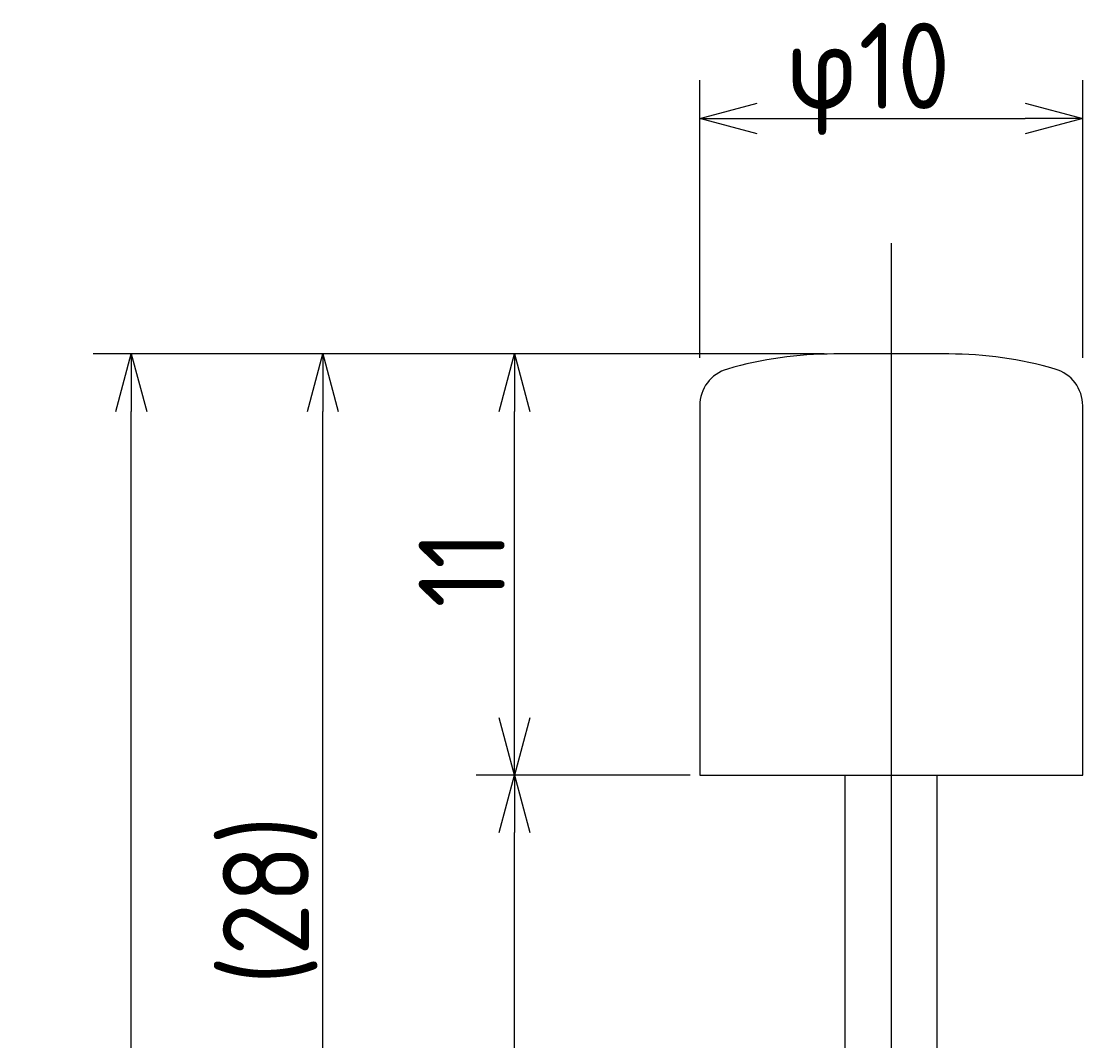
# Model space of a CAD drawing. Extents: x 183 to 219, y 97 to 203.
# Tile 3 of 3: x 183 to 210, y 177 to 203. Entities that reach past the tile are written whole.
import ezdxf

# ---------------------------------------------------------------- set-up
doc = ezdxf.new("R2010")
doc.units = 0
doc.linetypes.add('CENTER', pattern=[50.8, 31.75, -6.35, 6.35, -6.35])
doc.layers.get('0').update_dxf_attribs({"linetype": 'CONTINUOUS'})
doc.layers.get('DEFPOINTS').update_dxf_attribs({"linetype": 'CONTINUOUS'})
for name, color, linetype in [('18-0-CON', 3, 'CONTINUOUS'), ('35-0-CON', 7, 'CONTINUOUS'), ('図形', 7, 'CONTINUOUS'), ('寸法_文字', 3, 'CONTINUOUS')]:
    doc.layers.add(name, color=color, linetype=linetype)
doc.layers.get('0').off()
doc.styles.add('DIMENSION', font='isocp.shx', dxfattribs={"bigfont": 'bigfont.shx'})
doc.dimstyles.get("Standard").update_dxf_attribs({"dimtxt": 0.18, "dimasz": 0.18, "dimexe": 0.18, "dimexo": 0.0625, "dimgap": 0.09, "dimtad": 0, "dimtih": 1, "dimtoh": 1, "dimzin": 0, "dimcen": 0.09, "dimazin": 3, "dimtfac": 1, "dimtofl": 0, "dimtmove": 0, "dimatfit": 3})

# ---------------------------------------------------------------- blocks, each defined once
blk = doc.blocks.new('_OPEN30')
at = {"color": 0, "linetype": 'BYBLOCK'}
for p, q in [((-1, 0.268), (0, 0)), ((0, 0), (-1, -0.268)), ((0, 0), (-1, 0))]:
    blk.add_line(p, q, dxfattribs=at)
blk = doc.blocks.new('*U105')
at = {"layer": '寸法_文字', "color": 3, "style": 'DIMENSION'}
blk.add_text('11', height=2.25, rotation=90, dxfattribs=at).set_placement((195.295, 187.881))
blk = doc.blocks.new('*D104')
at = {"layer": 'DEFPOINTS', "color": 0}
for p in [(195.545, 194.506), (203.881, 194.506), (200.381, 183.506)]:
    blk.add_point(p, dxfattribs=at)
at = {"layer": '寸法_文字', "color": 3}
for p, q in [((203.631, 194.506), (194.545, 194.506)), ((195.545, 185.006), (195.545, 193.006)), ((200.131, 183.506), (194.545, 183.506))]:
    blk.add_line(p, q, dxfattribs=at)
at = {"layer": '寸法_文字', "color": 3, "xscale": 1.5, "yscale": 1.5, "zscale": 1.5}
for p, rotation in [((195.545, 194.506), 90), ((195.545, 183.506), 270)]:
    blk.add_blockref('_OPEN30', p, dxfattribs=dict(at, rotation=rotation))
at = {"layer": '寸法_文字'}
blk.add_blockref('*U105', (0, 0), dxfattribs=at)
blk = doc.blocks.new('*U107')
at = {"layer": '寸法_文字', "color": 3, "style": 'DIMENSION'}
blk.add_text('(28)', height=2.25, rotation=90, dxfattribs=at).set_placement((190.182, 178.031))
blk = doc.blocks.new('*D106')
at = {"layer": 'DEFPOINTS', "color": 0}
for p in [(190.545, 194.506), (203.881, 194.506), (201.181, 166.506)]:
    blk.add_point(p, dxfattribs=at)
at = {"layer": '寸法_文字', "color": 3}
for p, q in [((203.631, 194.506), (189.545, 194.506)), ((190.545, 168.006), (190.545, 193.006)), ((200.931, 166.506), (189.545, 166.506))]:
    blk.add_line(p, q, dxfattribs=at)
at = {"layer": '寸法_文字', "color": 3, "xscale": 1.5, "yscale": 1.5, "zscale": 1.5}
for p, rotation in [((190.545, 194.506), 90), ((190.545, 166.506), 270)]:
    blk.add_blockref('_OPEN30', p, dxfattribs=dict(at, rotation=rotation))
at = {"layer": '寸法_文字'}
blk.add_blockref('*U107', (0, 0), dxfattribs=at)
blk = doc.blocks.new('*U109')
at = {"layer": '寸法_文字', "color": 3, "style": 'DIMENSION'}
blk.add_text('φ10', height=2.25, dxfattribs=at).set_placement((202.624, 200.907))
blk = doc.blocks.new('*D108')
at = {"layer": 'DEFPOINTS', "color": 0}
for p in [(210.381, 200.657), (200.381, 194.152), (210.381, 194.152)]:
    blk.add_point(p, dxfattribs=at)
at = {"layer": '寸法_文字', "color": 3}
for p, q in [((200.381, 194.402), (200.381, 201.657)), ((210.381, 194.402), (210.381, 201.657)), ((201.881, 200.657), (208.881, 200.657))]:
    blk.add_line(p, q, dxfattribs=at)
at = {"layer": '寸法_文字'}
blk.add_blockref('*U109', (0, 0), dxfattribs=at)
at = {"layer": '寸法_文字', "color": 3, "xscale": 1.5, "yscale": 1.5, "zscale": 1.5, "rotation": 180}
blk.add_blockref('_OPEN30', (200.381, 200.657), dxfattribs=at)
at = {"layer": '寸法_文字', "color": 3, "xscale": 1.5, "yscale": 1.5, "zscale": 1.5}
blk.add_blockref('_OPEN30', (210.381, 200.657), dxfattribs=at)
blk = doc.blocks.new('*U128')
at = {"layer": '寸法_文字', "color": 3, "style": 'DIMENSION'}
blk.add_text('17', height=2.25, rotation=90, dxfattribs=at).set_placement((195.295, 173.656))
blk = doc.blocks.new('*D127')
at = {"layer": 'DEFPOINTS', "color": 0}
for p in [(195.545, 183.506), (200.381, 183.506), (201.181, 166.506)]:
    blk.add_point(p, dxfattribs=at)
at = {"layer": '寸法_文字', "color": 3}
for p, q in [((200.131, 183.506), (194.545, 183.506)), ((195.545, 168.006), (195.545, 182.006)), ((200.931, 166.506), (194.545, 166.506))]:
    blk.add_line(p, q, dxfattribs=at)
at = {"layer": '18-0-CON'}
blk.add_blockref('*U128', (0, 0), dxfattribs=at)
at = {"layer": '寸法_文字', "color": 3, "xscale": 1.5, "yscale": 1.5, "zscale": 1.5}
for p, rotation in [((195.545, 183.506), 90), ((195.545, 166.506), 270)]:
    blk.add_blockref('_OPEN30', p, dxfattribs=dict(at, rotation=rotation))
blk = doc.blocks.new('*U130')
at = {"layer": '寸法_文字', "color": 3, "style": 'DIMENSION'}
blk.add_text('(78)', height=2.25, rotation=90, dxfattribs=at).set_placement((185.182, 153.031))
blk = doc.blocks.new('*D129')
at = {"layer": 'DEFPOINTS', "color": 0}
for p in [(185.545, 194.506), (203.881, 194.506), (200.881, 116.506)]:
    blk.add_point(p, dxfattribs=at)
at = {"layer": '寸法_文字', "color": 3}
for p, q in [((203.631, 194.506), (184.545, 194.506)), ((185.545, 118.006), (185.545, 193.006)), ((200.631, 116.506), (184.545, 116.506))]:
    blk.add_line(p, q, dxfattribs=at)
at = {"layer": '18-0-CON'}
blk.add_blockref('*U130', (0, 0), dxfattribs=at)
at = {"layer": '寸法_文字', "color": 3, "xscale": 1.5, "yscale": 1.5, "zscale": 1.5}
for p, rotation in [((185.545, 194.506), 90), ((185.545, 116.506), 270)]:
    blk.add_blockref('_OPEN30', p, dxfattribs=dict(at, rotation=rotation))

msp = doc.modelspace()

# ---------------------------------------------------------------- linework, layer by layer
at = {"layer": '35-0-CON'}
for p, q in [((206.881, 194.506), (203.881, 194.506)), ((200.381, 193.152), (200.381, 183.506)), ((210.381, 183.506), (210.381, 193.152)), ((200.381, 183.506), (210.381, 183.506)), ((202.381, 183.506), (208.381, 183.506))]:
    msp.add_line(p, q, dxfattribs=at)
for centre, radius, start, end in [((203.881, 184.506), 10, 90, 106.1276), ((206.881, 184.506), 10, 73.8724, 90), ((201.381, 193.152), 1, 106.1276, 180), ((209.381, 193.152), 1, 0, 73.8724)]:
    msp.add_arc(centre, radius, start, end, dxfattribs=at)
at = {"layer": '図形', "color": 3, "linetype": 'CENTER'}
msp.add_line((205.381, 197.403), (205.381, 115.001), dxfattribs=at)
at = {"layer": '図形'}
for p, q in [((204.179, 166.506), (204.181, 183.506)), ((206.579, 166.506), (206.581, 183.506))]:
    msp.add_line(p, q, dxfattribs=at)

# ---------------------------------------------------------------- dimensions: what is measured, and where the dimension line sits
at = {"layer": '寸法_文字'}
dim = msp.add_linear_dim(base=(210.381, 200.657), p1=(200.381, 194.152), p2=(210.381, 194.152), dimstyle='Standard', override={"dimscale": 0.5, "dimpost": 'φ<>', "dimclrd": 3, "dimclre": 3, "dimclrt": 3}, dxfattribs=at)
dim.commit()
dim.dimension.update_dxf_attribs({"geometry": '*D108', "text_midpoint": (205.381, 202.032)})
for base, p1, p2, override, picture, middle in [((185.545, 194.506), (200.881, 116.506), (203.881, 194.506), {"dimscale": 0.5, "dimpost": '(<>)', "dimclrd": 3, "dimclre": 3, "dimclrt": 3}, '*D129', (184.057, 155.506)), ((190.545, 194.506), (201.181, 166.506), (203.881, 194.506), {"dimscale": 0.5, "dimpost": '(<>)', "dimclrd": 3, "dimclre": 3, "dimclrt": 3}, '*D106', (189.057, 180.506)), ((195.545, 194.506), (200.381, 183.506), (203.881, 194.506), {"dimscale": 0.5, "dimclrd": 3, "dimclre": 3, "dimclrt": 3}, '*D104', (194.17, 189.006)), ((195.545, 183.506), (201.181, 166.506), (200.381, 183.506), {"dimscale": 0.5, "dimpost": '<>', "dimclrd": 3, "dimclre": 3, "dimclrt": 3}, '*D127', (194.17, 175.006))]:
    dim = msp.add_linear_dim(base=base, p1=p1, p2=p2, angle=90, dimstyle='Standard', override=override, dxfattribs=at)
    dim.commit()
    dim.dimension.update_dxf_attribs({"geometry": picture, "text_midpoint": middle})

doc.saveas('drawing.dxf')
